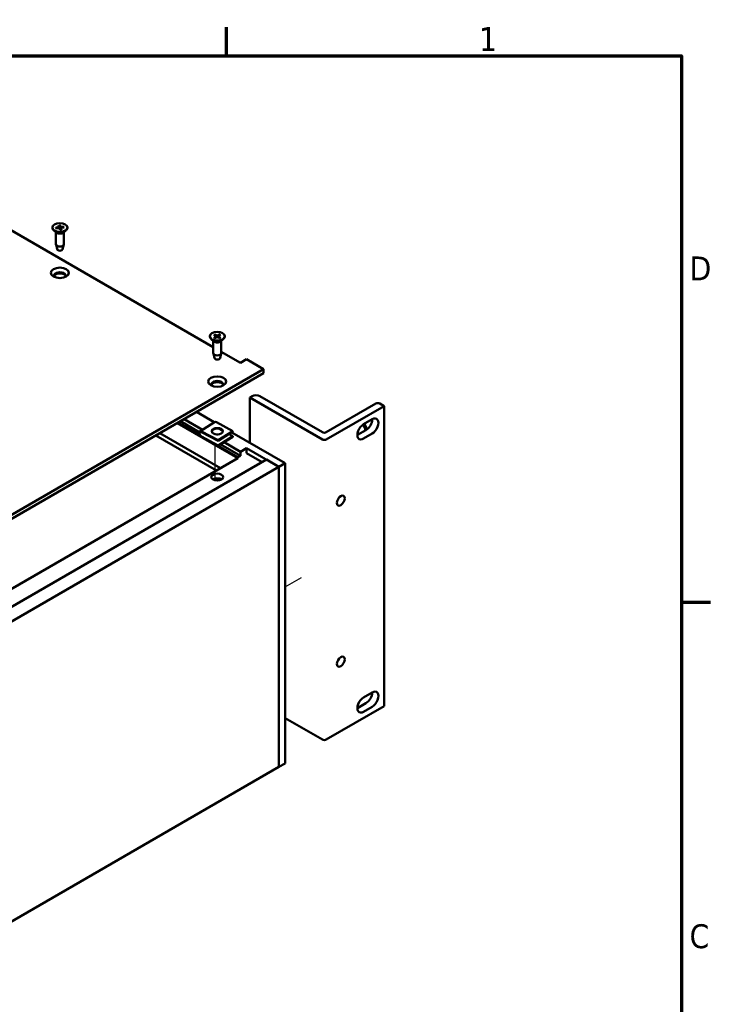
# Model space of a CAD drawing. Header units: millimetres. Extents: x 4 to 1435, y 25 to 906.
# Tile 14 of 14: x 1187 to 1428, y 558 to 902. Entities that reach past the tile are written whole.
import ezdxf

# ---------------------------------------------------------------- set-up
doc = ezdxf.new("R2010")
doc.units = ezdxf.units.MM
doc.header["$LTSCALE"] = 1.666667
for name, color, linetype, lineweight in [('Border (ANSI)', 7, 'Continuous', 70), ('Tweak Trail (ANSI)', 7, 'Continuous', 25), ('Visible (ANSI)', 7, 'Continuous', 50)]:
    doc.layers.add(name, color=color, linetype=linetype, lineweight=lineweight)
doc.styles.add('Note Text (ANSI)', font='tahoma.ttf')

# ---------------------------------------------------------------- blocks, each defined once
blk = doc.blocks.new('Borders Default Border')
at = {"layer": 'Border (ANSI)'}
for p, q in [((755.65, 533.4), (755.65, 539.42)), ((850.9, 419.1), (856.92, 419.1))]:
    blk.add_line(p, q, dxfattribs=at)
at = {"layer": 'Border (ANSI)', "flags": 128}
blk.add_lwpolyline([(12.7, 25.4), (12.7, 533.4), (850.9, 533.4), (850.9, 25.4), (12.7, 25.4)], dxfattribs=at)
at = {"layer": 'Border (ANSI)', "char_height": 5, "attachment_point": 7, "style": 'Note Text (ANSI)'}
for s, insert in [('1', (808.5, 534.42)), ('D', (852.58, 486.45)), ('C', (852.57, 346.66))]:
    blk.add_mtext(s, dxfattribs=dict(at, insert=insert))

msp = doc.modelspace()

# ---------------------------------------------------------------- linework, layer by layer
at = {"layer": 'Tweak Trail (ANSI)'}
for p, q in [((1255.463, 757.102), (1255.463, 757.47)), ((1255.463, 741.684), (1255.463, 753.548)), ((1279.849, 703.908), (1285.525, 707.185))]:
    msp.add_line(p, q, dxfattribs=at)
at = {"layer": 'Visible (ANSI)'}
for p, q in [((1254.774, 787.453), (1146.867, 849.753)), ((1198.618, 829.173), (1198.618, 829.045)), ((1200.135, 827.359), (1199.13, 828.146)), ((1199.778, 829.124), (1200.771, 829.259)), ((1199.867, 827.569), (1199.867, 823.319)), ((1199.869, 828.875), (1200.872, 828.984)), ((1200.727, 829.966), (1200.915, 829.386)), ((1200.918, 829.368), (1200.926, 828.985)), ((1201.328, 828.328), (1201.093, 828.901)), ((1201.157, 830.018), (1201.392, 829.445)), ((1201.329, 828.344), (1201.312, 828.421)), ((1201.566, 828.981), (1201.553, 828.362)), ((1201.757, 828.38), (1201.57, 828.959)), ((1202.615, 829.47), (1201.612, 829.362)), ((1202.706, 829.222), (1201.713, 829.087)), ((1202.349, 827.359), (1203.355, 828.146)), ((1202.617, 827.569), (1202.617, 823.319)), ((1203.866, 829.173), (1203.866, 829.045)), ((1200.282, 821.576), (1199.881, 823.207)), ((1202.202, 821.576), (1202.604, 823.207)), ((1253.525, 791.259), (1253.525, 791.131)), ((1255.042, 789.445), (1254.037, 790.232)), ((1254.774, 789.655), (1254.774, 785.405)), ((1254.968, 791.761), (1255.673, 791.335)), ((1254.968, 790.756), (1255.673, 791.183)), ((1255.279, 791.94), (1256.017, 791.534)), ((1255.279, 790.577), (1256.017, 790.984)), ((1255.725, 791.26), (1255.735, 790.828)), ((1257.019, 791.94), (1256.281, 791.534)), ((1257.019, 790.577), (1256.281, 790.984)), ((1256.573, 791.26), (1256.563, 790.828)), ((1257.33, 791.761), (1256.625, 791.335)), ((1257.33, 790.756), (1256.625, 791.183)), ((1257.256, 789.445), (1258.261, 790.232)), ((1257.524, 789.655), (1257.524, 785.405)), ((1258.773, 791.259), (1258.773, 791.131)), ((1255.189, 783.662), (1254.788, 785.293)), ((1257.109, 783.662), (1257.51, 785.293)), ((1264.23, 781.994), (1257.524, 785.865)), ((1266.4, 783.247), (1264.23, 781.994)), ((1272.313, 779.833), (1266.4, 783.247)), ((1133.576, 699.733), (1272.313, 779.833)), ((1272.313, 778.412), (1272.313, 779.833)), ((1272.313, 778.412), (1133.576, 698.312)), ((1267.477, 769.93), (1268.28, 770.393)), ((1292.836, 755.289), (1267.477, 769.93)), ((1267.477, 754.152), (1267.477, 769.93)), ((1271.014, 770.393), (1292.836, 757.795)), ((1294.203, 757.795), (1311.5, 767.781)), ((1314.354, 766.923), (1294.203, 755.289)), ((1312.867, 767.781), (1314.354, 766.923)), ((1314.354, 662.274), (1314.354, 766.923)), ((1250.946, 758.684), (1244.544, 762.38)), ((1255.11, 761.292), (1248.885, 764.886)), ((1307.218, 760.597), (1310.205, 762.322)), ((1263.362, 748.769), (1242.166, 761.007)), ((1250.018, 756.774), (1242.426, 761.157)), ((1249.844, 757.876), (1243.294, 761.658)), ((1255.18, 761.335), (1250.037, 758.114)), ((1261.617, 758.215), (1255.825, 761.298)), ((1257.906, 758.409), (1256.81, 758.992)), ((1255.89, 744.463), (1234.7, 756.696)), ((1257.285, 745.261), (1236.089, 757.498)), ((1250.681, 758.077), (1256.473, 754.993)), ((1256.473, 754.791), (1250.681, 757.874)), ((1250.681, 756.296), (1256.473, 753.213)), ((1256.473, 753.011), (1250.681, 756.094)), ((1261.617, 758.215), (1256.473, 754.993)), ((1261.617, 758.012), (1256.473, 754.791)), ((1261.617, 756.434), (1256.473, 753.213)), ((1261.617, 756.232), (1256.473, 753.011)), ((1261.617, 756.434), (1260.254, 757.159)), ((1279.849, 747.009), (1261.22, 757.764)), ((1261.617, 758.012), (1261.617, 758.215)), ((1261.617, 756.232), (1261.617, 756.434)), ((1305.047, 756.838), (1308.035, 758.563)), ((1310.205, 757.31), (1307.218, 755.585)), ((1256.473, 754.993), (1256.473, 754.791)), ((1256.473, 753.213), (1256.473, 753.011)), ((1263.362, 749.07), (1256.504, 753.029)), ((1264.23, 749.571), (1257.336, 753.551)), ((1264.23, 751.014), (1258.536, 754.302)), ((1264.23, 751.014), (1266.4, 752.267)), ((1266.4, 752.267), (1266.4, 750.523)), ((1266.4, 752.267), (1277.679, 745.756)), ((1129.676, 671.593), (1263.355, 748.773)), ((1257.285, 745.261), (1263.362, 748.769)), ((1263.362, 749.07), (1264.23, 749.571)), ((1263.362, 748.769), (1263.362, 749.07)), ((1264.23, 749.571), (1264.23, 751.014)), ((1271.828, 747.39), (1266.4, 750.523)), ((1133.576, 667.57), (1273.338, 748.262)), ((1137.916, 665.064), (1277.679, 745.756)), ((1277.679, 745.756), (1273.338, 748.262)), ((1277.679, 745.756), (1279.849, 747.009)), ((1277.679, 745.756), (1277.679, 641.107)), ((1277.679, 641.107), (1277.679, 745.756)), ((1279.849, 747.009), (1279.849, 642.36)), ((1307.218, 665.371), (1310.205, 667.095)), ((1305.047, 661.612), (1308.035, 663.336)), ((1314.354, 662.274), (1294.203, 650.64)), ((1310.205, 662.083), (1307.218, 660.359)), ((1292.836, 650.64), (1279.849, 658.138)), ((1279.849, 642.36), (1277.679, 641.107)), ((1137.916, 560.415), (1277.679, 641.107))]:
    msp.add_line(p, q, dxfattribs=at)
at = {"layer": 'Visible (ANSI)', "flags": 128}
for points in [[(1199.778, 829.124), (1199.782, 829.124), (1199.786, 829.124), (1199.79, 829.124), (1199.794, 829.124), (1199.798, 829.124), (1199.802, 829.124), (1199.806, 829.123), (1199.81, 829.123), (1199.813, 829.122), (1199.817, 829.121), (1199.82, 829.12), (1199.824, 829.119), (1199.827, 829.118), (1199.831, 829.116), (1199.834, 829.114), (1199.837, 829.113), (1199.84, 829.111), (1199.842, 829.109), (1199.845, 829.107), (1199.848, 829.104), (1199.85, 829.102), (1199.852, 829.099), (1199.854, 829.096), (1199.856, 829.094)], [(1199.99, 828.888), (1199.985, 828.897), (1199.98, 828.905), (1199.974, 828.913), (1199.969, 828.921), (1199.964, 828.929), (1199.958, 828.937), (1199.953, 828.946), (1199.947, 828.954), (1199.942, 828.963), (1199.936, 828.971), (1199.931, 828.979), (1199.925, 828.988), (1199.92, 828.997), (1199.914, 829.005), (1199.908, 829.014), (1199.903, 829.023), (1199.897, 829.031), (1199.891, 829.04), (1199.886, 829.049), (1199.88, 829.058), (1199.874, 829.067), (1199.868, 829.076), (1199.862, 829.085), (1199.856, 829.094)], [(1201.157, 830.018), (1201.158, 830.016), (1201.159, 830.013), (1201.16, 830.011), (1201.161, 830.008), (1201.161, 830.005), (1201.162, 830.001), (1201.163, 829.998), (1201.164, 829.995), (1201.165, 829.992), (1201.166, 829.988), (1201.167, 829.985), (1201.167, 829.981), (1201.168, 829.977), (1201.169, 829.973), (1201.17, 829.969), (1201.17, 829.965), (1201.171, 829.962), (1201.172, 829.958), (1201.172, 829.954), (1201.173, 829.95), (1201.173, 829.945), (1201.174, 829.941), (1201.174, 829.937), (1201.174, 829.933)], [(1201.312, 828.421), (1201.307, 828.465), (1201.303, 828.511), (1201.299, 828.559), (1201.294, 828.607), (1201.29, 828.657), (1201.285, 828.708), (1201.28, 828.76), (1201.276, 828.814), (1201.27, 828.869), (1201.265, 828.926), (1201.26, 828.985), (1201.255, 829.045), (1201.249, 829.107), (1201.243, 829.171), (1201.237, 829.237), (1201.231, 829.305), (1201.225, 829.375), (1201.218, 829.447), (1201.211, 829.521), (1201.205, 829.598), (1201.197, 829.678), (1201.19, 829.76), (1201.182, 829.845), (1201.174, 829.933)], [(1201.747, 828.396), (1201.538, 828.36), (1201.321, 828.344)], [(1201.747, 828.396), (1201.748, 828.396), (1201.748, 828.396), (1201.748, 828.396), (1201.749, 828.396), (1201.749, 828.396), (1201.75, 828.395), (1201.75, 828.395), (1201.75, 828.395), (1201.751, 828.394), (1201.751, 828.394), (1201.752, 828.393), (1201.752, 828.393), (1201.752, 828.392), (1201.753, 828.391), (1201.753, 828.39), (1201.754, 828.389), (1201.754, 828.388), (1201.755, 828.387), (1201.755, 828.386), (1201.756, 828.385), (1201.756, 828.384), (1201.757, 828.383), (1201.757, 828.381), (1201.757, 828.38)], [(1202.537, 829.421), (1202.531, 829.411), (1202.525, 829.4), (1202.519, 829.39), (1202.513, 829.379), (1202.507, 829.369), (1202.501, 829.358), (1202.496, 829.348), (1202.49, 829.338), (1202.484, 829.328), (1202.478, 829.317), (1202.473, 829.307), (1202.467, 829.297), (1202.462, 829.287), (1202.456, 829.277), (1202.45, 829.267), (1202.445, 829.258), (1202.439, 829.248), (1202.434, 829.238), (1202.429, 829.228), (1202.423, 829.219), (1202.418, 829.209), (1202.412, 829.2), (1202.407, 829.19), (1202.402, 829.181)], [(1202.537, 829.421), (1202.539, 829.424), (1202.541, 829.428), (1202.543, 829.431), (1202.545, 829.434), (1202.548, 829.437), (1202.551, 829.44), (1202.553, 829.442), (1202.556, 829.445), (1202.559, 829.447), (1202.562, 829.45), (1202.566, 829.452), (1202.569, 829.454), (1202.573, 829.457), (1202.576, 829.459), (1202.58, 829.46), (1202.584, 829.462), (1202.587, 829.463), (1202.591, 829.465), (1202.595, 829.466), (1202.599, 829.467), (1202.603, 829.468), (1202.607, 829.469), (1202.611, 829.47), (1202.615, 829.47)], [(1254.968, 790.756), (1254.971, 790.758), (1254.973, 790.759), (1254.975, 790.76), (1254.977, 790.761), (1254.98, 790.762), (1254.982, 790.763), (1254.984, 790.764), (1254.986, 790.764), (1254.989, 790.765), (1254.991, 790.765), (1254.993, 790.765), (1254.995, 790.766), (1254.997, 790.766), (1254.999, 790.765), (1255.001, 790.765), (1255.003, 790.765), (1255.005, 790.765), (1255.007, 790.764), (1255.008, 790.764), (1255.01, 790.763), (1255.012, 790.762), (1255.013, 790.761), (1255.015, 790.76), (1255.016, 790.759)], [(1255.304, 790.591), (1255.148, 790.669), (1255.016, 790.759)], [(1255.279, 791.94), (1255.282, 791.939), (1255.285, 791.937), (1255.288, 791.935), (1255.291, 791.933), (1255.294, 791.93), (1255.297, 791.928), (1255.3, 791.925), (1255.302, 791.923), (1255.305, 791.92), (1255.308, 791.917), (1255.31, 791.914), (1255.313, 791.911), (1255.315, 791.908), (1255.318, 791.904), (1255.32, 791.901), (1255.322, 791.897), (1255.324, 791.894), (1255.326, 791.891), (1255.328, 791.887), (1255.33, 791.883), (1255.332, 791.88), (1255.334, 791.876), (1255.335, 791.872), (1255.336, 791.868)], [(1255.48, 791.451), (1255.475, 791.467), (1255.469, 791.483), (1255.464, 791.499), (1255.458, 791.516), (1255.452, 791.532), (1255.447, 791.549), (1255.441, 791.565), (1255.435, 791.582), (1255.429, 791.599), (1255.423, 791.616), (1255.417, 791.633), (1255.412, 791.65), (1255.406, 791.668), (1255.399, 791.685), (1255.393, 791.703), (1255.387, 791.721), (1255.381, 791.739), (1255.375, 791.757), (1255.369, 791.775), (1255.362, 791.793), (1255.356, 791.812), (1255.349, 791.83), (1255.343, 791.849), (1255.336, 791.868)], [(1256.961, 791.868), (1256.955, 791.849), (1256.948, 791.83), (1256.942, 791.812), (1256.936, 791.793), (1256.929, 791.775), (1256.923, 791.757), (1256.917, 791.739), (1256.911, 791.721), (1256.905, 791.703), (1256.898, 791.685), (1256.892, 791.668), (1256.886, 791.65), (1256.881, 791.633), (1256.875, 791.616), (1256.869, 791.599), (1256.863, 791.582), (1256.857, 791.565), (1256.851, 791.549), (1256.846, 791.532), (1256.84, 791.516), (1256.834, 791.499), (1256.829, 791.483), (1256.823, 791.467), (1256.818, 791.451)], [(1256.962, 791.868), (1256.963, 791.872), (1256.964, 791.876), (1256.966, 791.88), (1256.968, 791.883), (1256.97, 791.887), (1256.972, 791.891), (1256.974, 791.894), (1256.976, 791.897), (1256.978, 791.901), (1256.98, 791.904), (1256.983, 791.908), (1256.985, 791.911), (1256.988, 791.914), (1256.99, 791.917), (1256.993, 791.92), (1256.996, 791.923), (1256.998, 791.925), (1257.001, 791.928), (1257.004, 791.93), (1257.007, 791.933), (1257.01, 791.935), (1257.013, 791.937), (1257.016, 791.939), (1257.019, 791.94)], [(1257.282, 790.759), (1257.15, 790.669), (1256.994, 790.591)], [(1257.282, 790.759), (1257.283, 790.76), (1257.285, 790.761), (1257.286, 790.762), (1257.288, 790.763), (1257.29, 790.764), (1257.291, 790.764), (1257.293, 790.765), (1257.295, 790.765), (1257.297, 790.765), (1257.299, 790.765), (1257.301, 790.766), (1257.303, 790.766), (1257.305, 790.765), (1257.307, 790.765), (1257.309, 790.765), (1257.312, 790.764), (1257.314, 790.764), (1257.316, 790.763), (1257.318, 790.762), (1257.321, 790.761), (1257.323, 790.76), (1257.325, 790.759), (1257.327, 790.758), (1257.33, 790.756)]]:
    msp.add_lwpolyline(points, dxfattribs=at)
at = {"layer": 'Visible (ANSI)'}
for centre, major_axis in [((1201.242, 829.173), (2.624, 0)), ((1201.242, 813.387), (-3.142, 0)), ((1256.149, 791.259), (2.624, 0)), ((1256.149, 775.473), (-3.142, 0)), ((1256.149, 758.146), (-1.933, 0)), ((1256.149, 742.158), (2.078, 0)), ((1299.249, 733.944), (0.964, 1.669)), ((1299.249, 677.811), (0.964, 1.669))]:
    msp.add_ellipse(centre, major_axis=major_axis, ratio=0.5773503, dxfattribs=at)
for centre, major_axis, ratio, start_param, end_param in [((1201.242, 829.045), (2.624, 0), 0.5773503, 3.1415927, 6.2831853), ((1201.242, 827.83), (-1.375, 0), 0.5773503, 0.6351932, 2.5063995), ((1200.727, 829.366), (0.191, 0), 0.5773503, 4.9445243, 6.4682603), ((1200.907, 828.876), (0.191, 0), 0.5773503, 0.2321353, 1.7558713), ((1201.242, 828.015), (0.705, 0), 0.5773503, 1.4721698, 1.5042848), ((1201.577, 829.47), (-0.191, 0), 0.5773503, 0.2321353, 1.7558713), ((1201.757, 828.979), (-0.191, 0), 0.5773503, 4.9445243, 6.4682603), ((1201.242, 823.319), (1.375, 0), 0.5773503, 3.1415927, 6.2831853), ((1201.242, 821.655), (-0.97, 0), 0.5773503, 0.1410365, 3.0005561), ((1201.242, 812.388), (2.078, 0), 0.5773503, 5.9194724, 9.7884909), ((1201.242, 811.967), (2.078, 0), 0.5773503, 0.1767399, 2.9648528), ((1256.149, 791.131), (2.624, 0), 0.5773503, 3.1415927, 6.2831853), ((1255.535, 791.259), (0.191, 0), 0.5773503, 5.5213173, 7.0450533), ((1256.149, 791.613), (0.191, 0), 0.5773503, 3.950521, 5.474257), ((1256.149, 790.904), (-0.191, 0), 0.5773503, 3.950521, 5.474257), ((1256.763, 791.259), (-0.191, 0), 0.5773503, 5.5213173, 7.0450533), ((1256.149, 789.916), (-1.375, 0), 0.5773503, 0.6351932, 2.5063995), ((1256.149, 785.405), (1.375, 0), 0.5773503, 3.1415927, 6.2831853), ((1256.149, 783.741), (-0.97, 0), 0.5773503, 0.1410365, 3.0005561), ((1256.149, 774.474), (2.078, 0), 0.5773503, 5.9194724, 9.7884909), ((1256.149, 774.052), (2.078, 0), 0.5773503, 0.1767399, 2.9648528), ((1269.647, 769.604), (1.933, 0), 0.5773503, 0.7853982, 2.3561945), ((1312.184, 767.386), (0.967, 0), 0.5773503, 0.7853982, 2.3561945), ((1308.035, 761.069), (1.535, 2.658), 0.5773503, 3.9269908, 5.4977871), ((1310.205, 759.816), (1.535, 2.658), 0.5773503, 3.9269908, 7.0685835), ((1256.149, 757.943), (1.933, 0), 0.5773503, 0.0906701, 3.0509226), ((1255.825, 760.306), (-0.644, 1.029), 0.6003144, 5.4766402, 6.2831853), ((1307.218, 758.091), (-1.535, -2.658), 0.5773503, 3.9269908, 7.0685835), ((1305.135, 758.914), (-2.044, 3.54), 0.5773503, 4.2690748, 4.8109465), ((1305.67, 759.222), (-2.044, 3.54), 0.5773503, 4.2767825, 4.8144916), ((1250.681, 757.085), (-0.644, 1.029), 0.6003144, 5.4766402, 8.6182329), ((1250.681, 757.085), (-0.513, 0.819), 0.6003144, 5.4766402, 8.6182329), ((1256.149, 756.365), (1.208, 0), 0.5773503, 1.3279612, 1.8136314), ((1293.52, 758.189), (0.967, 0), 0.5773503, 3.9269908, 5.4977871), ((1293.52, 755.683), (-0.967, 0), 0.5773503, 0.7853982, 2.3561945), ((1303.656, 758.06), (-1.166, 2.02), 0.5773503, 3.8616527, 4.2887068), ((1256.149, 740.554), (-2.078, 0), 0.5773503, 3.8735113, 5.5512667), ((1308.035, 665.842), (1.535, 2.658), 0.5773503, 3.9269908, 5.4977871), ((1310.205, 664.589), (1.535, 2.658), 0.5773503, 3.9269908, 7.0685835), ((1307.218, 662.865), (-1.535, -2.658), 0.5773503, 3.9269908, 7.0685835), ((1293.52, 651.034), (-0.967, 0), 0.5773503, 0.7853982, 2.3561945)]:
    msp.add_ellipse(centre, major_axis=major_axis, ratio=ratio, start_param=start_param, end_param=end_param, dxfattribs=at)

# ---------------------------------------------------------------- block references
at = {"xscale": 1.666666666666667, "yscale": 1.666666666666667, "zscale": 1.666666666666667}
msp.add_blockref('Borders Default Border', (0, 0), dxfattribs=at)

doc.saveas('drawing.dxf')
